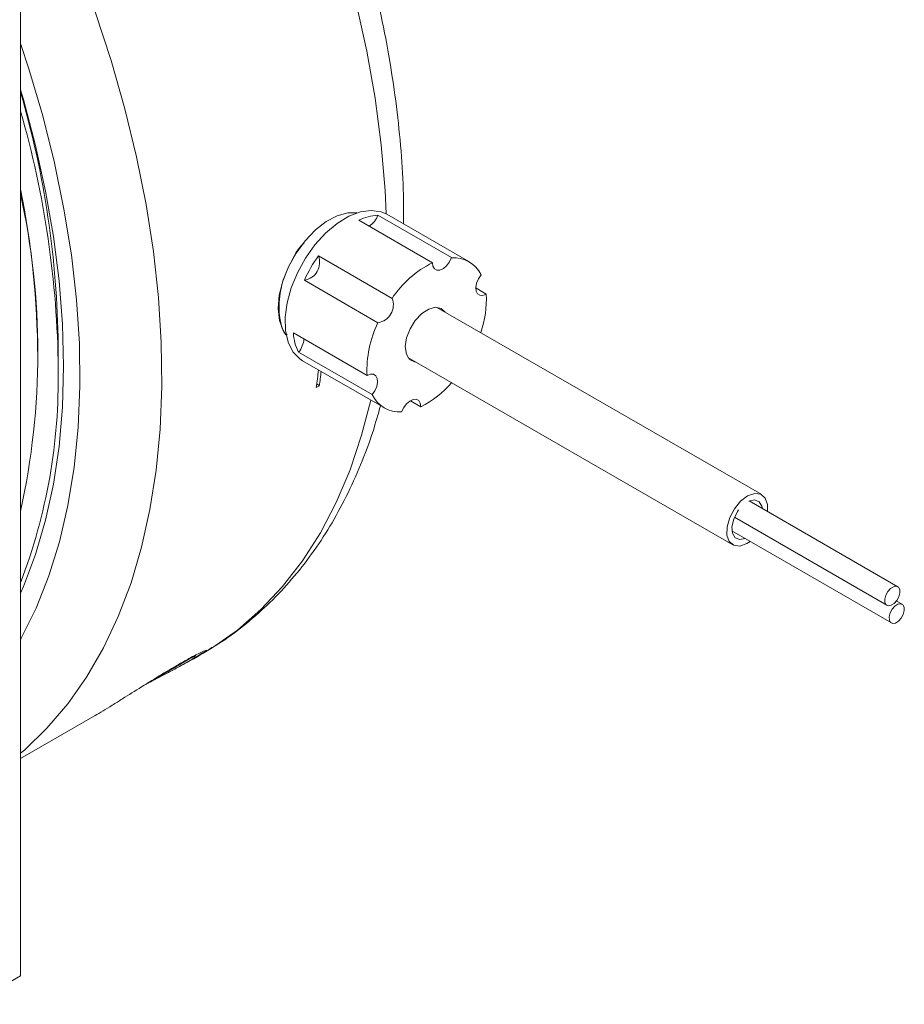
# Model space of a CAD drawing. Header units: inches. Extents: x 1.01 to 7.89, y 1.22 to 8.
# Tile 11 of 13: x 6.94 to 7.89, y 4.93 to 5.99. Entities that reach past the tile are written whole.
import ezdxf

# ---------------------------------------------------------------- set-up
doc = ezdxf.new("R2010")
doc.units = ezdxf.units.IN
doc.header["$MEASUREMENT"] = 0

msp = doc.modelspace()

# ---------------------------------------------------------------- linework, layer by layer
at = {"color": 7, "linetype": 'Continuous', "lineweight": 15}
for p, q in [((6.9378, 5.8034), (6.9378, 6.2542)), ((6.9378, 5.461), (6.9378, 5.8034)), ((7.3825, 5.7294), (7.3029, 5.7753)), ((7.3236, 5.7808), (7.4032, 5.7349)), ((7.4218, 5.7306), (7.3334, 5.7817)), ((7.2594, 5.7368), (7.3389, 5.6909)), ((7.3237, 5.6646), (7.2442, 5.7106)), ((7.4292, 5.7021), (7.4405, 5.6956)), ((7.738, 5.4789), (7.3874, 5.6812)), ((7.2324, 5.6536), (7.312, 5.6076)), ((6.9785, 5.6149), (6.9785, 5.6404)), ((6.9564, 5.6215), (6.9564, 5.6276)), ((7.3175, 5.5869), (7.2379, 5.6328)), ((7.3561, 5.6271), (7.7067, 5.4247)), ((7.2422, 5.6236), (7.3306, 5.5726)), ((7.2604, 5.5964), (7.2571, 5.5945)), ((7.2576, 5.5985), (7.2604, 5.5964)), ((7.3699, 5.5738), (7.3587, 5.5803)), ((7.8849, 5.3795), (7.7245, 5.4721)), ((6.9378, 4.9592), (6.9378, 5.461)), ((7.7119, 5.4608), (7.7131, 5.4624)), ((7.7085, 5.4545), (7.8732, 5.3594)), ((7.7059, 5.4397), (7.878, 5.3404)), ((7.8896, 5.3605), (7.8835, 5.364)), ((7.1203, 5.3015), (7.0726, 5.2739)), ((7.0726, 5.2739), (7.1128, 5.2971)), ((6.9378, 5.1938), (7.0184, 5.2403)), ((6.8847, 4.9285), (6.9378, 4.9592))]:
    msp.add_line(p, q, dxfattribs=at)
at = {"color": 8, "linetype": 'Continuous', "lineweight": 15, "flags": 128}
for points in [[(7.3327, 5.7821), (7.3314, 5.8075), (7.3272, 5.8567), (7.3205, 5.907), (7.3115, 5.958), (7.3, 6.0098)], [(7.0185, 6.0005), (7.0356, 5.9479), (7.0505, 5.8956), (7.0631, 5.8436), (7.0733, 5.7921), (7.0812, 5.7415), (7.0866, 5.6917), (7.0897, 5.6431), (7.0903, 5.5957), (7.0885, 5.5498), (7.0842, 5.5055), (7.0775, 5.4629), (7.0685, 5.4223), (7.0571, 5.3838), (7.0433, 5.3474), (7.0273, 5.3134), (7.0091, 5.2819), (6.9887, 5.2529), (6.9663, 5.2266), (6.9419, 5.2031), (6.9378, 5.1996)], [(6.9378, 5.3229), (6.9383, 5.3238), (6.9545, 5.3562), (6.9683, 5.3911), (6.9799, 5.4281), (6.989, 5.4673), (6.9958, 5.5085), (7.0001, 5.5514), (7.0019, 5.596), (7.0013, 5.6421), (6.9982, 5.6894), (6.9927, 5.7379), (6.9847, 5.7872), (6.9744, 5.8373), (6.9617, 5.888), (6.9467, 5.9389), (6.9378, 5.966)], [(7.1357, 5.308), (7.1447, 5.3135), (7.1719, 5.3327), (7.1973, 5.3548), (7.2208, 5.3797), (7.2422, 5.4074), (7.2615, 5.4376), (7.2786, 5.4704), (7.2935, 5.5056), (7.306, 5.543), (7.3159, 5.581)]]:
    msp.add_lwpolyline(points, dxfattribs=at)
at = {"color": 7, "linetype": 'Continuous', "lineweight": 15, "flags": 128}
for points in [[(6.9378, 5.9162), (6.9409, 5.9057), (6.954, 5.8559), (6.9649, 5.8065), (6.9733, 5.7578), (6.9794, 5.71), (6.9831, 5.6632), (6.9843, 5.6176), (6.9831, 5.5735), (6.9794, 5.5309), (6.9733, 5.4901), (6.9649, 5.4512), (6.954, 5.4143), (6.9409, 5.3797), (6.9378, 5.3727)], [(7.3334, 5.7817), (7.3272, 5.7844), (7.3165, 5.7859), (7.3047, 5.7843), (7.2922, 5.7795), (7.2795, 5.7717), (7.2672, 5.7613), (7.2557, 5.7487), (7.2454, 5.7343), (7.2367, 5.7186), (7.23, 5.7024), (7.2255, 5.6861), (7.2234, 5.6705), (7.2238, 5.6561), (7.2267, 5.6435), (7.2319, 5.6332), (7.2392, 5.6256), (7.2422, 5.6236)], [(7.3009, 5.7831), (7.2913, 5.7832), (7.2798, 5.7802), (7.2679, 5.774), (7.2561, 5.7648), (7.245, 5.7532), (7.2352, 5.7398), (7.227, 5.725), (7.2209, 5.7096), (7.2172, 5.6943), (7.216, 5.6799), (7.2173, 5.667), (7.2212, 5.6562), (7.2244, 5.6514)], [(7.3825, 5.7294), (7.383, 5.7255), (7.3847, 5.7227), (7.3873, 5.7214), (7.3906, 5.7215), (7.3943, 5.7232), (7.3978, 5.7262), (7.4009, 5.7303), (7.4032, 5.7349)], [(7.435, 5.7163), (7.4321, 5.7121), (7.4301, 5.7074), (7.4293, 5.7028), (7.4296, 5.6988), (7.4311, 5.6958), (7.4336, 5.6942), (7.4368, 5.6941), (7.4405, 5.6956)], [(7.3963, 5.6761), (7.392, 5.68), (7.3858, 5.6813), (7.3785, 5.6793), (7.3709, 5.6744), (7.364, 5.667), (7.3583, 5.6579), (7.3546, 5.6481), (7.3532, 5.6388), (7.3544, 5.6308), (7.3578, 5.625), (7.3633, 5.6222), (7.365, 5.622)], [(7.3175, 5.5869), (7.3203, 5.5911), (7.3223, 5.5958), (7.3232, 5.6004), (7.3228, 5.6044), (7.3213, 5.6074), (7.3188, 5.609), (7.3156, 5.6091), (7.312, 5.6076)], [(7.3699, 5.5738), (7.3694, 5.5777), (7.3677, 5.5805), (7.3651, 5.5819), (7.3618, 5.5817), (7.3582, 5.58), (7.3546, 5.577), (7.3515, 5.573), (7.3492, 5.5683)], [(7.7085, 5.4637), (7.7152, 5.4719), (7.7228, 5.4776), (7.7304, 5.4802), (7.7369, 5.4794), (7.7417, 5.4752), (7.7442, 5.4683), (7.7442, 5.4607)], [(7.7241, 5.4719), (7.7242, 5.4719), (7.7303, 5.4732), (7.7353, 5.4713), (7.7383, 5.4664), (7.7388, 5.4638)], [(7.7255, 5.4284), (7.7218, 5.426), (7.7143, 5.4234), (7.7078, 5.4242), (7.703, 5.4283), (7.7005, 5.4353), (7.7007, 5.4443), (7.7035, 5.4541), (7.7085, 5.4637)], [(7.7201, 5.4315), (7.7143, 5.4303), (7.7094, 5.4323), (7.7064, 5.4372), (7.7058, 5.4443), (7.7078, 5.4526), (7.7119, 5.4608)], [(7.8711, 5.3625), (7.8709, 5.3661), (7.872, 5.3702), (7.8742, 5.3742), (7.8771, 5.3775), (7.8803, 5.3795), (7.8833, 5.38), (7.8857, 5.3789), (7.887, 5.3764), (7.8872, 5.3728), (7.8861, 5.3687), (7.884, 5.3647), (7.8811, 5.3614), (7.8779, 5.3594), (7.8748, 5.3589), (7.8725, 5.36), (7.8711, 5.3625)], [(7.8758, 5.3435), (7.8757, 5.3471), (7.8768, 5.3512), (7.8789, 5.3552), (7.8818, 5.3585), (7.885, 5.3605), (7.888, 5.361), (7.8904, 5.3599), (7.8918, 5.3573), (7.8919, 5.3537), (7.8909, 5.3496), (7.8887, 5.3456), (7.8858, 5.3424), (7.8826, 5.3403), (7.8796, 5.3398), (7.8772, 5.341), (7.8758, 5.3435)], [(7.1382, 5.31), (7.1364, 5.309), (7.134, 5.3076), (7.1309, 5.3058), (7.1272, 5.3037), (7.123, 5.3012), (7.1182, 5.2984), (7.1129, 5.2954), (7.1072, 5.2921)], [(7.0725, 5.2738), (7.0775, 5.2767), (7.0906, 5.2843), (7.1026, 5.2912), (7.1128, 5.2971)], [(7.1203, 5.3015), (7.1253, 5.3043), (7.1272, 5.3054), (7.1257, 5.3046), (7.1211, 5.3019), (7.1135, 5.2975), (7.1035, 5.2918), (7.0916, 5.2849), (7.0785, 5.2773), (7.0727, 5.2739)]]:
    msp.add_lwpolyline(points, dxfattribs=at)
at = {"color": 7, "linetype": 'Continuous', "lineweight": 15}
for centre, radius, start, end in [((5.9614, 5.6288), 1.0171, 0.6531, 16.2682), ((5.9279, 5.6033), 1.0507, 0.6323, 16.0041), ((6.0105, 5.6222), 0.9459, 0.3264, 11.3742), ((6.1606, 5.6322), 0.7958, 347.577, 12.423), ((7.3273, 5.7252), 0.0557, 93.7567, 115.9256), ((7.3014, 5.7885), 0.0235, 302.8968, 340.776), ((7.3872, 5.6453), 0.1572, 144.3869, 155.4588), ((7.2413, 5.7297), 0.0194, 278.5009, 21.3447), ((7.4055, 5.7023), 0.0326, 25.412, 94.114), ((7.4359, 5.625), 0.1173, 117.1257, 145.816), ((7.3209, 5.6838), 0.0194, 278.5009, 21.3447), ((7.3332, 5.6892), 0.1075, 340.8532, 3.4172), ((7.4297, 5.6131), 0.1179, 154.0455, 182.6401), ((7.2884, 5.6573), 0.0562, 183.8213, 205.8679), ((7.2202, 5.6482), 0.0235, 319.067, 357.2709), ((6.367, 5.6033), 0.6115, 338.9608, 1.0864), ((6.5352, 5.6972), 0.7291, 351.9002, 353.4159), ((6.5413, 5.6987), 0.7263, 351.8984, 353.1362), ((7.3224, 5.6698), 0.107, 296.3481, 319.187), ((7.3469, 5.6009), 0.0326, 205.4119, 274.1142)]:
    msp.add_arc(centre, radius, start, end, dxfattribs=at)
for points, knots in [([(7.3514, 5.7713), (7.3514, 5.7818), (7.3515, 5.8076), (7.3489, 5.8499), (7.344, 5.8979), (7.3368, 5.9467), (7.3275, 5.9961), (7.3159, 6.0459), (7.3022, 6.096), (7.2865, 6.1461), (7.2687, 6.1963), (7.2489, 6.2462), (7.2273, 6.2958), (7.2039, 6.3449), (7.1787, 6.3933), (7.1519, 6.441), (7.1234, 6.4876), (7.0935, 6.5332), (7.0622, 6.5776), (7.0296, 6.6205), (6.9957, 6.662), (6.9608, 6.7018), (6.9249, 6.7398), (6.888, 6.7759), (6.8504, 6.81), (6.8121, 6.842), (6.7732, 6.8718), (6.7338, 6.8992), (6.704, 6.9179), (6.6874, 6.9276), (6.684, 6.9296)], [0, 0, 0, 0, 0.025503, 0.062762, 0.100005, 0.137222, 0.174409, 0.211565, 0.248689, 0.285785, 0.322854, 0.359901, 0.396931, 0.433946, 0.470952, 0.507954, 0.544956, 0.581962, 0.618976, 0.656004, 0.693049, 0.730117, 0.767213, 0.80434, 0.841502, 0.878703, 0.915945, 0.953228, 0.990549, 1, 1, 1, 1]), ([(7.2205, 5.7083), (7.2232, 5.7152), (7.2288, 5.7297), (7.2375, 5.7446), (7.2434, 5.7505), (7.2439, 5.751)], [0, 0, 0, 0, 0.455906, 0.956995, 1, 1, 1, 1]), ([(7.2205, 5.6576), (7.2189, 5.6639), (7.2157, 5.677), (7.2176, 5.6959), (7.2201, 5.7066), (7.2205, 5.7083)], [0, 0, 0, 0, 0.443413, 0.914426, 1, 1, 1, 1]), ([(7.2257, 5.6516), (7.2251, 5.6519), (7.2228, 5.6531), (7.2215, 5.6557), (7.2205, 5.6576)], [0, 0, 0, 0, 0.2814295, 1, 1, 1, 1]), ([(7.1411, 5.3117), (7.1456, 5.3144), (7.1599, 5.3227), (7.182, 5.3396), (7.2074, 5.3621), (7.2309, 5.3872), (7.2525, 5.4146), (7.2722, 5.4445), (7.2898, 5.4766), (7.3053, 5.5109), (7.3177, 5.5437), (7.3238, 5.5658), (7.3264, 5.575)], [0, 0, 0, 0, 0.050734, 0.157523, 0.264427, 0.371728, 0.479662, 0.5884, 0.698035, 0.80858, 0.919976, 1, 1, 1, 1]), ([(7.0368, 5.2515), (7.0405, 5.2538), (7.0504, 5.26), (7.0689, 5.2717), (7.0908, 5.2852), (7.1116, 5.2975), (7.1283, 5.3066), (7.1382, 5.3112), (7.1393, 5.311), (7.1382, 5.31), (7.1382, 5.31)], [0, 0, 0, 0, 0.082188, 0.220717, 0.367908, 0.523149, 0.68282, 0.841815, 0.994699, 1, 1, 1, 1]), ([(7.1382, 5.31), (7.1374, 5.3095), (7.1343, 5.3072), (7.1249, 5.3016), (7.1127, 5.2951), (7.1072, 5.2921)], [0, 0, 0, 0, 0.1586603, 0.6197878, 1, 1, 1, 1]), ([(7.1072, 5.2921), (7.1053, 5.2911), (7.0999, 5.2882), (7.088, 5.2819), (7.0776, 5.2764), (7.0712, 5.273)], [0, 0, 0, 0, 0.168582, 0.486583, 1, 1, 1, 1]), ([(7.0183, 5.2404), (7.021, 5.2419), (7.0261, 5.2448), (7.0334, 5.2493), (7.0368, 5.2515)], [0, 0, 0, 0, 0.532513, 1, 1, 1, 1])]:
    msp.add_open_spline(points, degree=3, knots=knots, dxfattribs=at)

doc.saveas('drawing.dxf')
